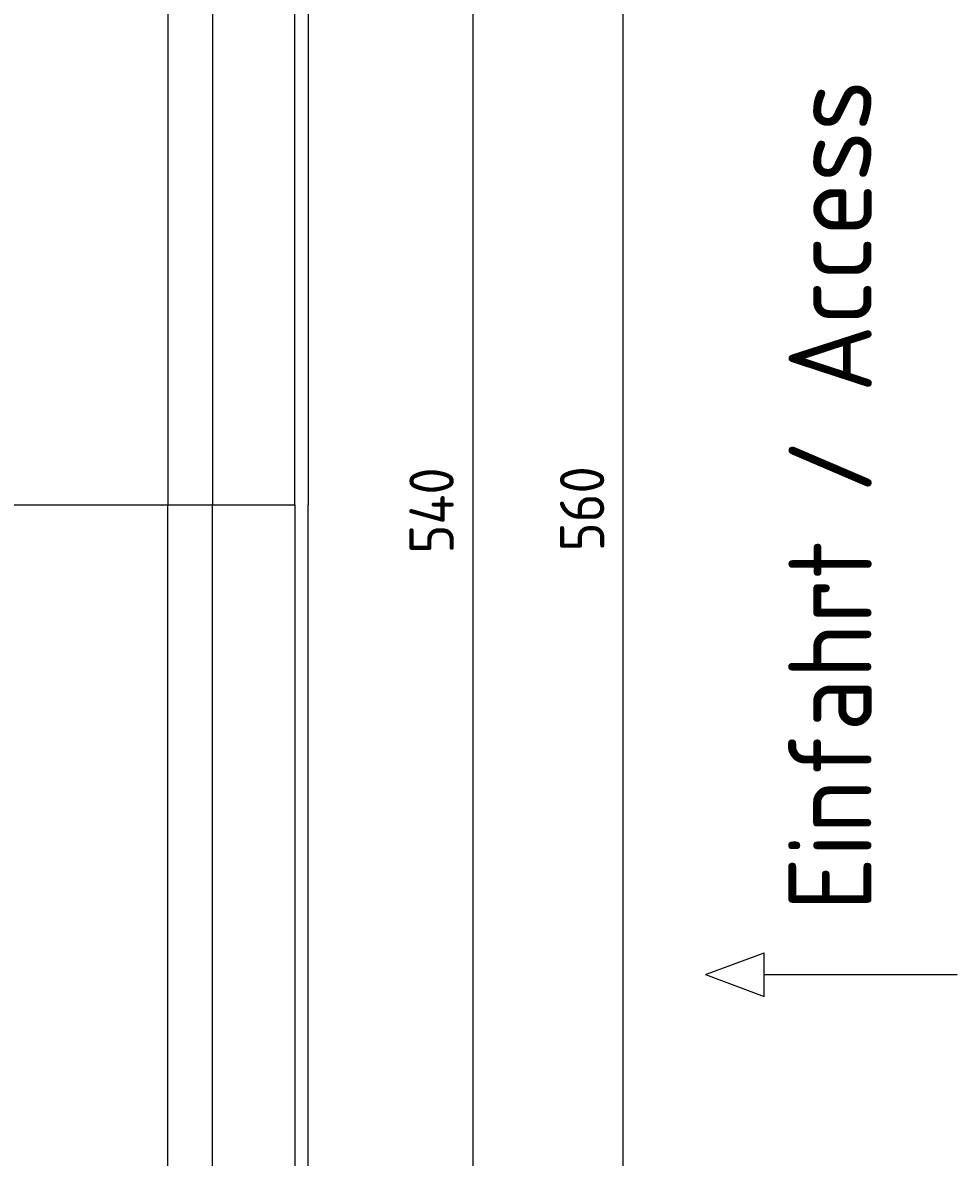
# Model space of a CAD drawing. Extents: x 715 to 7297, y -133 to 6110.
# Tile 73 of 93: x 5822 to 7297, y 1708 to 3498. Entities that reach past the tile are written whole.
import ezdxf

# ---------------------------------------------------------------- set-up
doc = ezdxf.new("R2010")
doc.units = 0
doc.layers.get('0').update_dxf_attribs({"linetype": 'CONTINUOUS'})
doc.layers.get('DEFPOINTS').update_dxf_attribs({"linetype": 'CONTINUOUS'})
doc.layers.add('4', color=3, linetype='CONTINUOUS')
doc.styles.get("Standard").update_dxf_attribs({"font": 'ISOCP.SHX'})
doc.dimstyles.get("Standard").update_dxf_attribs({"dimtxt": 2.5, "dimasz": 2.5, "dimexe": 1.25, "dimexo": 0.625, "dimtad": 1, "dimcen": 2.5, "dimazin": 3, "dimtfac": 1, "dimtmove": 0, "dimatfit": 3})

# ---------------------------------------------------------------- blocks, each defined once
blk = doc.blocks.new('PUNKT')
at = {"layer": '4', "color": 0, "linetype": 'BYBLOCK'}
blk.add_line((-0.5, 0), (-1, 0), dxfattribs=at)
at = {"layer": '4', "color": 0, "linetype": 'BYBLOCK', "const_width": 0.5}
blk.add_lwpolyline([(-0.25, 0, 1), (0.25, 0, 1)], format="xyb", close=True, dxfattribs=at)
blk = doc.blocks.new('*U16')
at = {"layer": '4', "color": 2}
blk.add_text('540', height=70, rotation=90, dxfattribs=at).set_placement((6502.5, 2660.2))
blk = doc.blocks.new('*D8')
at = {"layer": '4'}
for p, q in [((6271.5, 5437.3), (6572.5, 5437.3)), ((6532.5, 5397.3), (6532.5, 77.3)), ((6271.5, 37.3), (6572.5, 37.3))]:
    blk.add_line(p, q, dxfattribs=at)
at = {"layer": 'DEFPOINTS', "color": 0}
for p in [(6251.5, 5437.3), (6251.5, 37.3), (6532.5, 37.3)]:
    blk.add_point(p, dxfattribs=at)
blk.add_blockref('*U16', (0, 0))
at = {"layer": '4', "xscale": 40, "yscale": 40, "zscale": 40}
for p, rotation in [((6532.5, 5437.3), 90), ((6532.5, 37.3), 270)]:
    blk.add_blockref('PUNKT', p, dxfattribs=dict(at, rotation=rotation))
blk = doc.blocks.new('*U17')
at = {"layer": '4', "color": 2}
blk.add_text('560', height=70, rotation=90, dxfattribs=at).set_placement((6740, 2663.7))
blk = doc.blocks.new('*D9')
at = {"layer": '4'}
for p, q in [((6292.8, 5537.3), (6810, 5537.3)), ((6770, -22.7), (6770, 5497.3)), ((6292.8, -62.7), (6810, -62.7))]:
    blk.add_line(p, q, dxfattribs=at)
at = {"layer": 'DEFPOINTS', "color": 0}
for p in [(6272.8, 5537.3), (6770, 5537.3), (6272.8, -62.7)]:
    blk.add_point(p, dxfattribs=at)
blk.add_blockref('*U17', (0, 0))
at = {"layer": '4', "xscale": 40, "yscale": 40, "zscale": 40}
for p, rotation in [((6770, 5537.3), 90), ((6770, -62.7), 270)]:
    blk.add_blockref('PUNKT', p, dxfattribs=dict(at, rotation=rotation))

msp = doc.modelspace()

# ---------------------------------------------------------------- linework, layer by layer
for p, q in [((6272.775, 5537.2711), (6272.775, 2737.2711)), ((6251.5496, 2737.2711), (6251.5496, 5510.7711)), ((6051.6894, 5435.2711), (6051.6894, 2737.2711)), ((6122.0878, 5410.2711), (6122.0878, 2737.2711)), ((1171.6723, 2737.2711), (6251.5496, 2737.2711)), ((6051.6894, 39.2711), (6051.6894, 2737.2711)), ((6122.0878, 64.2711), (6122.0878, 2737.2711)), ((6251.5496, 2737.2711), (6251.5496, -36.2289)), ((6272.775, -62.7289), (6272.775, 2737.2711)), ((6899.5362, 1996.0122), (6992.2433, 2030.5183)), ((6992.2433, 1961.5061), (6992.2433, 2030.5183)), ((6899.5362, 1996.0122), (6992.2433, 1961.5061)), ((6992.2433, 1996.0122), (7296.8715, 1996.0122))]:
    msp.add_line(p, q)

# ---------------------------------------------------------------- texts
msp.add_text('Einfahrt / Access', height=131.25, rotation=90).set_placement((7161.8144, 2096.4294))

# ---------------------------------------------------------------- dimensions: what is measured, and where the dimension line sits
at = {"layer": '4'}
for base, p1, p2, picture, middle in [((6769.9876, 5537.2711), (6272.775, -62.7289), (6272.775, 5537.2711), '*D9', (6704.9876, 2737.2711)), ((6532.5477, 37.2711), (6251.5496, 5437.2711), (6251.5496, 37.2711), '*D8', (6467.5477, 2737.2711))]:
    dim = msp.add_linear_dim(base=base, p1=p1, p2=p2, angle=90, dimstyle='Standard', dxfattribs=at)
    dim.commit()
    dim.dimension.update_dxf_attribs({"geometry": picture, "text_midpoint": middle})

doc.saveas('drawing.dxf')
